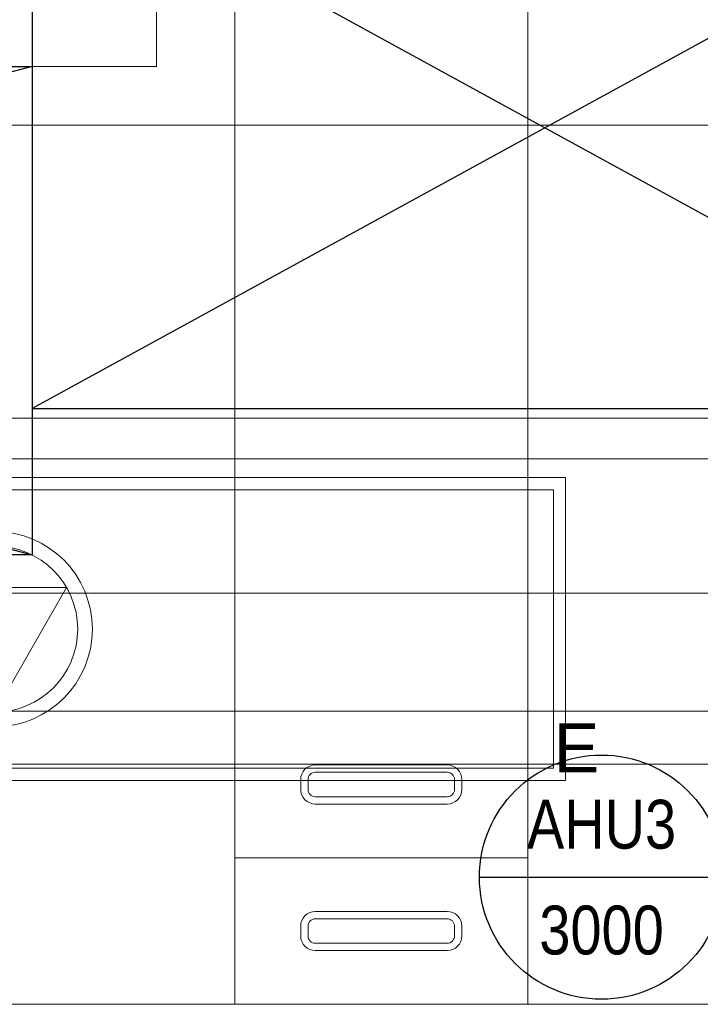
# Model space of a CAD drawing. Header units: millimetres. Extents: x -1435 to 74790, y -2508 to 13830.
# Tile 6 of 95: x 3965 to 5358, y 1050 to 3066. Entities that reach past the tile are written whole.
import ezdxf
from ezdxf.enums import TextEntityAlignment as Align

# ---------------------------------------------------------------- set-up
doc = ezdxf.new("R2010")
doc.units = ezdxf.units.MM
for name, color, linetype, lineweight, true_color in [('A-CEILING-01', 7, 'Continuous', 5, 0xd56ca8), ('A-CEILING-02', 7, 'Continuous', 5, 0xf27172), ('ACMV-KE-FLOW-ARROW', 220, 'Continuous', 20, 0xff00bf), ('ACMV-SA-DUCT', 200, 'Continuous', 20, 0xbf00ff), ('ACMV-VENTILATION FAN', 30, 'Continuous', 20, 0xff7f00), ('M-MEP-ELLG-LIGHT', 5, 'Continuous', 15, 0x0000ff), ('XR-CP-DS$0$A-DOWN LIG', 9, 'Continuous', 0, 0x808080)]:
    doc.layers.add(name, color=color, linetype=linetype, lineweight=lineweight, true_color=true_color)
for name, color, linetype, lineweight in [('A-FLOR', 192, 'Continuous', 18), ('A-LIGHT', 1, 'Continuous', 5), ('S-BEAM', 12, 'Continuous', 9)]:
    doc.layers.add(name, color=color, linetype=linetype, lineweight=lineweight)
for name, color, linetype, true_color in [('ACMV-EQP-DX', 30, 'Continuous', 0xff7f00), ('Exhaut Hoods', 7, 'Continuous', 0xf26722), ('RCP LAYOUT', 9, 'Continuous', 0x808080)]:
    doc.layers.add(name, color=color, linetype=linetype, true_color=true_color)
doc.layers.add('Legend', color=7, linetype='Continuous')
doc.styles.add('Arial Narrow', font='ARIALN.TTF')
doc.styles.get("Standard").update_dxf_attribs({"font": 'arial.ttf'})

# ---------------------------------------------------------------- blocks, each defined once
blk = doc.blocks.new('XR-CP-DS$0$LIGHTSSS')
at = {"layer": 'XR-CP-DS$0$A-DOWN LIG', "color": 253}
blk.add_lwpolyline([(-367488.2, -158911.1), (-371158.2, -158911.1), (-371158.2, -158261.1), (-373348.2, -158261.1), (-373348.2, -158911.1), (-376643.2, -158911.1), (-376643.2, -159211.1), (-373048.2, -159211.1), (-373048.2, -158561.1), (-371458.2, -158561.1), (-371458.2, -159211.1), (-367488.2, -159211.1)], close=True, dxfattribs=at)
blk = doc.blocks.new('LIGHT-600X600MM')
at = {"color": 0}
blk.add_line((300, 0), (-300, 0), dxfattribs=at)
blk.add_lwpolyline([(-300, 300), (-300, -300), (300, -300), (300, 300)], close=True, dxfattribs=at)
for points in [[(-165, 160), (-165, 140, 0.414214), (-135, 110), (135, 110, 0.414214), (165, 140), (165, 160, 0.414214), (135, 190), (-135, 190, 0.414214)], [(-150, 160), (-150, 140, 0.414214), (-135, 125), (135, 125, 0.414214), (150, 140), (150, 160, 0.414214), (135, 175), (-135, 175, 0.414214)], [(-165, -160), (-165, -140, -0.414214), (-135, -110), (135, -110, -0.414214), (165, -140), (165, -160, -0.414214), (135, -190), (-135, -190, -0.414214)], [(-150, -160), (-150, -140, -0.414214), (-135, -125), (135, -125, -0.414214), (150, -140), (150, -160, -0.414214), (135, -175), (-135, -175, -0.414214)]]:
    blk.add_lwpolyline(points, format="xyb", close=True, dxfattribs=at)
blk.add_attdef('E', text='', height=100).set_placement((400, 250), align=Align.MIDDLE_CENTER)
blk = doc.blocks.new('A$C98a85b24')
at = {"layer": 'M-MEP-ELLG-LIGHT', "color": 8, "true_color": 0x808080}
ref = blk.add_blockref('LIGHT-600X600MM', (515, 1350), dxfattribs=at)
ref.add_attrib('E', 'E', dxfattribs={"layer": '0', "color": 0, "height": 100}).set_placement((915, 1575), align=Align.MIDDLE_CENTER)
blk = doc.blocks.new('A$C256bf26b')
at = {"layer": 'A-CEILING-01', "color": 8, "true_color": 0x808080}
blk.add_lwpolyline([(200, 1050), (200, 2970), (4245, 2970), (4245, 3620), (5835, 3620), (5835, 2970), (9805, 2970), (9805, 1050)], close=True, dxfattribs=at)
at = {"layer": 'A-CEILING-02', "color": 8, "linetype": 'Continuous', "true_color": 0x808080}
for p, q in [((4405, 1050), (4405, 3620)), ((5005, 1050), (5005, 3620)), ((200, 2850), (9805, 2850)), ((200, 2250), (9805, 2250)), ((200, 1650), (9805, 1650))]:
    blk.add_line(p, q, dxfattribs=at)
at = {"layer": 'A-LIGHT', "color": 8, "true_color": 0x808080}
blk.add_blockref('A$C98a85b24', (4190, 0), dxfattribs=at)
at = {"layer": 'XR-CP-DS$0$A-DOWN LIG', "color": 8, "lineweight": 0, "true_color": 0x808080}
blk.add_blockref('XR-CP-DS$0$LIGHTSSS', (377293.2, 162181.1), dxfattribs=at)
blk = doc.blocks.new('EQP TAG')
at = {"layer": 'Legend'}
blk.add_line((-250, 0), (250, 0), dxfattribs=at)
blk.add_circle((0, 0), 250, dxfattribs=at)
at = {"layer": 'Legend', "style": 'Arial Narrow'}
for tag, p in [('EQP_TAG', (0, 108.3)), ('CFM', (0, -108.3))]:
    blk.add_attdef(tag, text='', height=100, dxfattribs=at).set_placement(p, align=Align.MIDDLE_CENTER)
blk = doc.blocks.new('DIAL-LT-NDE-ZZ-M3-S-201_rvt-6-RCP-Store 05 at Node L5 Level')
at = {"layer": 'A-FLOR', "color": 10}
blk.add_line((-518182.1, 144572.3), (-515474.7, 144572.1), dxfattribs=at)
at = {"layer": 'S-BEAM', "color": 7}
for p, q in [((-520019.5, 144297.5), (-515474.7, 144297.1)), ((-520019.5, 144297.5), (-515474.7, 144297.1)), ((-515474.7, 143947.1), (-518162.1, 143947.3)), ((-515474.7, 143947.1), (-518162.1, 143947.3))]:
    blk.add_line(p, q, dxfattribs=at)
blk = doc.blocks.new('A$Cbdc54e46')
at = {"color": 100, "lineweight": 5}
blk.add_blockref('DIAL-LT-NDE-ZZ-M3-S-201_rvt-6-RCP-Store 05 at Node L5 Level', (503706.9, -156235.5), dxfattribs=at)
blk = doc.blocks.new('A$Cf662d679')
blk.add_blockref('A$Cbdc54e46', (0, 0))
blk = doc.blocks.new('A$C526f7b77')
at = {"layer": 'Exhaut Hoods', "linetype": 'Continuous', "ltscale": 750}
for points in [[(-200, 2270), (1900, 2270), (1900, 3420), (-200, 3420)], [(-3990, 2970), (-200, 2970), (-200, 1970.1), (-3990, 1970.1)]]:
    blk.add_lwpolyline(points, close=True, dxfattribs=at)
at = {"layer": 'Exhaut Hoods'}
for points in [[(1900, 3420), (-200, 2270)], [(-200, 3420), (1900, 2270)], [(-200, 2970), (-3990, 1970.1)], [(-3990, 2970), (-200, 1970.1)]]:
    blk.add_lwpolyline(points, dxfattribs=at)
blk = doc.blocks.new('RYDAIR ESP-6000 CFM')
at = {"layer": 'ACMV-KE-FLOW-ARROW'}
blk.add_lwpolyline([(0, 140), (147.2, 395), (-147.2, 395)], close=True, dxfattribs=at)
at = {"layer": 'ACMV-VENTILATION FAN'}
for points in [[(-1169, 620), (1169, 620), (1169, 0), (-1169, 0)], [(-1144, 595), (1144, 595), (1144, 25), (-1144, 25)]]:
    blk.add_lwpolyline(points, close=True, dxfattribs=at)
for radius in [200, 170]:
    blk.add_circle((0, 310), radius, dxfattribs=at)
blk = doc.blocks.new('A$C514fb99e')
blk.add_blockref('RYDAIR ESP-6000 CFM', (-276.5, 1508.3))

msp = doc.modelspace()

# ---------------------------------------------------------------- block references
msp.add_blockref('A$Cf662d679', (17700, 13830))
at = {"layer": 'ACMV-EQP-DX'}
msp.add_blockref('EQP TAG', (5156, 1310.4), dxfattribs=at).add_auto_attribs({'EQP_TAG': 'AHU3', 'CFM': '3000'})
at = {"layer": 'ACMV-SA-DUCT'}
msp.add_blockref('A$C514fb99e', (4190, 0), dxfattribs=at)
at = {"layer": 'Exhaut Hoods'}
msp.add_blockref('A$C526f7b77', (4190, 0), dxfattribs=at)
at = {"layer": 'RCP LAYOUT'}
msp.add_blockref('A$C256bf26b', (0, 0), dxfattribs=at)

doc.saveas('drawing.dxf')
